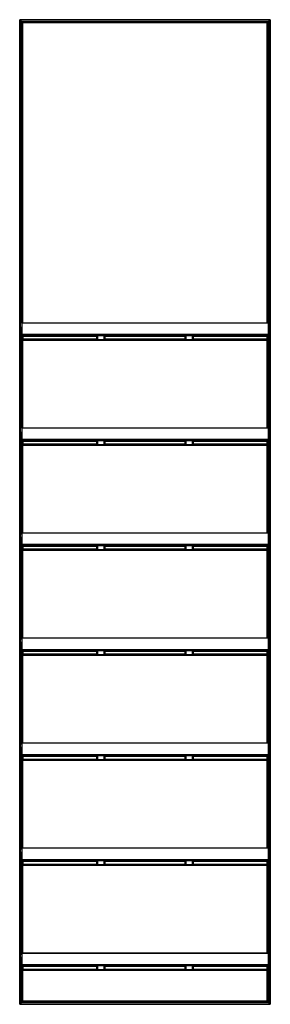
# Model space of a CAD drawing. Header units: millimetres. Extents: x -305 to 305, y -1200 to 1200.
import ezdxf

# ---------------------------------------------------------------- set-up
doc = ezdxf.new("R2010")
doc.units = ezdxf.units.MM

msp = doc.modelspace()

# ---------------------------------------------------------------- linework, layer by layer
at = {"color": 7, "linetype": 'Continuous', "lineweight": 25}
for p, q in [((304.9, 1200), (-304.9, 1200)), ((-297.4, 1192.5), (-304.9, 1200)), ((-304.9, -1200), (-304.9, 1200)), ((304.9, 1200), (304.9, -1200)), ((304.5, 1199.7), (-304.5, 1199.7)), ((-304.5, 1199.7), (-304.5, -1199.7)), ((303.7, 1198.8), (-303.7, 1198.8)), ((-303.7, -1198.8), (-303.7, 1198.8)), ((303.4, 1198.5), (-303.4, 1198.5)), ((-303.4, 1198.5), (-303.4, -1198.5)), ((299.6, 1194.8), (-299.6, 1194.8)), ((-299.6, 460.2), (-299.6, 1194.8)), ((299.3, 1194.4), (-299.3, 1194.4)), ((-299.3, 1194.4), (-299.3, 460.2)), ((298.5, 1193.6), (-298.5, 1193.6)), ((-298.5, 460.2), (-298.5, 1193.6)), ((298.1, 1193.2), (-298.1, 1193.2)), ((-298.1, 1193.2), (-298.1, 460.2)), ((297.4, 1192.5), (-297.4, 1192.5)), ((-297.4, 460.2), (-297.4, 1192.5)), ((297.4, 1192.5), (298.1, 1193.2)), ((297.4, 460.2), (297.4, 1192.5)), ((298.1, 460.2), (298.1, 1193.2)), ((299.3, 1194.4), (298.5, 1193.6)), ((298.5, 1193.6), (298.5, 460.2)), ((299.3, 460.2), (299.3, 1194.4)), ((299.6, 1194.8), (303.4, 1198.5)), ((299.6, 1194.8), (299.6, 460.2)), ((303.4, 1193.8), (299.6, 1193.8)), ((303.4, -1198.5), (303.4, 1198.5)), ((304.5, 1199.7), (303.7, 1198.8)), ((303.7, 1198.8), (303.7, -1198.8)), ((304.5, -1199.7), (304.5, 1199.7)), ((299.6, 1174.2), (303.4, 1174.2)), ((303.4, 1161.8), (299.6, 1161.8)), ((299.6, 1142.2), (303.4, 1142.2)), ((303.4, 1129.8), (299.6, 1129.8)), ((299.6, 1110.2), (303.4, 1110.2)), ((303.4, 1097.8), (299.6, 1097.8)), ((299.6, 1078.2), (303.4, 1078.2)), ((303.4, 1065.8), (299.6, 1065.8)), ((299.6, 1046.2), (303.4, 1046.2)), ((303.4, 1033.8), (299.6, 1033.8)), ((299.6, 1014.2), (303.4, 1014.2)), ((303.4, 1001.8), (299.6, 1001.8)), ((299.6, 982.2), (303.4, 982.2)), ((303.4, 969.8), (299.6, 969.8)), ((299.6, 950.2), (303.4, 950.2)), ((303.4, 937.8), (299.6, 937.8)), ((299.6, 918.2), (303.4, 918.2)), ((303.4, 905.8), (299.6, 905.8)), ((299.6, 886.2), (303.4, 886.2)), ((303.4, 873.8), (299.6, 873.8)), ((299.6, 854.2), (303.4, 854.2)), ((303.4, 841.8), (299.6, 841.8)), ((299.6, 822.2), (303.4, 822.2)), ((303.4, 809.8), (299.6, 809.8)), ((299.6, 790.2), (303.4, 790.2)), ((303.4, 777.8), (299.6, 777.8)), ((299.6, 758.2), (303.4, 758.2)), ((303.4, 745.8), (299.6, 745.8)), ((299.6, 726.2), (303.4, 726.2)), ((303.4, 713.8), (299.6, 713.8)), ((299.6, 694.2), (303.4, 694.2)), ((303.4, 681.8), (299.6, 681.8)), ((299.6, 662.2), (303.4, 662.2)), ((303.4, 649.8), (299.6, 649.8)), ((299.6, 630.2), (303.4, 630.2)), ((303.4, 617.8), (299.6, 617.8)), ((299.6, 598.2), (303.4, 598.2)), ((303.4, 585.8), (299.6, 585.8)), ((299.6, 566.2), (303.4, 566.2)), ((303.4, 553.8), (299.6, 553.8)), ((299.6, 534.2), (303.4, 534.2)), ((303.4, 521.8), (299.6, 521.8)), ((299.6, 502.2), (303.4, 502.2)), ((303.4, 489.8), (299.6, 489.8)), ((300, 460.3), (-300, 460.3)), ((300, 460.3), (-300, 460.3)), ((-300, 460.3), (-300, 366.8)), ((300, 460.2), (-300, 460.2)), ((300, 460.2), (-300, 460.2)), ((299.6, 470.2), (303.4, 470.2)), ((300, 460.3), (300, 366.8)), ((303.4, 457.8), (300, 457.8)), ((-300, 450), (-303, 450)), ((-303, 450), (-303, 366.8)), ((-300, 448.5), (-303, 448.5)), ((300, 432.4), (-300, 432.4)), ((300, 432.4), (-300, 432.4)), ((300, 432.3), (-300, 432.3)), ((300, 432.2), (-300, 432.2)), ((303, 450), (300, 450)), ((303, 448.5), (300, 448.5)), ((303, 450), (303, 366.8)), ((303, 438.2), (303.4, 438.2)), ((-300, 420.2), (-303, 420.2)), ((-300, 431.3), (300, 431.3)), ((-300, 430.8), (300, 430.8)), ((-300, 430.2), (300, 430.2)), ((-300, 430.2), (300, 430.2)), ((-297.5, 419.9), (-300, 419.9)), ((300, 419.8), (-300, 419.8)), ((-300, 419.2), (300, 419.2)), ((-300, 419.2), (300, 419.2)), ((300, 419.1), (-300, 419.1)), ((300, 419.1), (-300, 419.1)), ((-299.6, 204.2), (-299.6, 419.1)), ((-299.3, 419.1), (-299.3, 204.2)), ((-298.5, 419.9), (-298.5, 430.2)), ((-297.5, 430.2), (-298.5, 430.2)), ((-298.5, 419.2), (298.5, 419.2)), ((-298.5, 419.2), (-298.5, 419.1)), ((-298.5, 204.2), (-298.5, 419.1)), ((-298.1, 419.1), (-298.1, 204.2)), ((297.5, 430.2), (-297.5, 430.2)), ((-297.5, 430.2), (-297.5, 430.2)), ((-297.5, 430.2), (-297.5, 419.9)), ((-117.5, 427.9), (-297.5, 427.9)), ((-297.5, 421.9), (-117.5, 421.9)), ((-297.4, 204.2), (-297.4, 419.1)), ((-117.5, 429.8), (-296.9, 429.8)), ((-296.7, 429.8), (-296, 429.8)), ((-296.5, 429.9), (-296.5, 430.2)), ((-296, 429.9), (-296.5, 429.9)), ((-296, 429.8), (-296, 429.9)), ((-117.5, 421.9), (-117.5, 430.2)), ((-115.5, 430.2), (-115.5, 419.9)), ((-115.5, 419.9), (-99.5, 419.9)), ((-99.5, 419.9), (-99.5, 430.2)), ((-97.5, 430.2), (-97.5, 421.9)), ((97.5, 429.8), (-97.5, 429.8)), ((97.5, 427.9), (-97.5, 427.9)), ((-97.5, 421.9), (97.5, 421.9)), ((97.5, 421.9), (97.5, 430.2)), ((99.5, 430.2), (99.5, 419.9)), ((99.5, 419.9), (115.5, 419.9)), ((115.5, 419.9), (115.5, 430.2)), ((117.5, 430.2), (117.5, 421.9)), ((296.9, 429.8), (117.5, 429.8)), ((297.5, 427.9), (117.5, 427.9)), ((117.5, 421.9), (297.5, 421.9)), ((296.5, 429.9), (296, 429.9)), ((296, 429.9), (296, 429.8)), ((296, 429.8), (296.7, 429.8)), ((296.5, 430.2), (296.5, 429.9)), ((297.4, 204.2), (297.4, 419.1)), ((297.5, 430.2), (297.5, 430.2)), ((297.5, 430.2), (298.5, 430.2)), ((297.5, 419.9), (297.5, 430.2)), ((300, 419.9), (297.5, 419.9)), ((298.1, 204.2), (298.1, 419.1)), ((298.5, 419.9), (298.5, 430.2)), ((298.5, 419.1), (298.5, 419.2)), ((298.5, 419.1), (298.5, 204.2)), ((299.3, 204.2), (299.3, 419.1)), ((299.6, 419.1), (299.6, 204.2)), ((303, 420.2), (300, 420.2)), ((303.4, 425.8), (303, 425.8)), ((299.6, 406.2), (300, 406.2)), ((300, 393.8), (299.6, 393.8)), ((303, 406.2), (303.4, 406.2)), ((303.4, 393.8), (303, 393.8)), ((-303, 369.3), (-300, 369.3)), ((-300, 366.8), (-303, 366.8)), ((299.6, 374.2), (300, 374.2)), ((303.4, 361.8), (299.6, 361.8)), ((300, 369.3), (303, 369.3)), ((303, 366.8), (300, 366.8)), ((303, 374.2), (303.4, 374.2)), ((299.6, 342.2), (303.4, 342.2)), ((303.4, 329.8), (299.6, 329.8)), ((299.6, 310.2), (303.4, 310.2)), ((303.4, 297.8), (299.6, 297.8)), ((299.6, 278.2), (303.4, 278.2)), ((303.4, 265.8), (299.6, 265.8)), ((299.6, 246.2), (303.4, 246.2)), ((303.4, 233.8), (299.6, 233.8)), ((-300, 194), (-303, 194)), ((-303, 194), (-303, 110.8)), ((-300, 192.5), (-303, 192.5)), ((300, 204.3), (-300, 204.3)), ((300, 204.3), (-300, 204.3)), ((-300, 204.3), (-300, 110.8)), ((300, 204.2), (-300, 204.2)), ((300, 204.2), (-300, 204.2)), ((299.6, 214.2), (303.4, 214.2)), ((300, 204.3), (300, 110.8)), ((303.4, 201.8), (300, 201.8)), ((303, 194), (300, 194)), ((303, 192.5), (300, 192.5)), ((303, 194), (303, 110.8)), ((300, 176.4), (-300, 176.4)), ((300, 176.4), (-300, 176.4)), ((300, 176.3), (-300, 176.3)), ((300, 176.2), (-300, 176.2)), ((-300, 175.3), (300, 175.3)), ((-300, 174.8), (300, 174.8)), ((-300, 174.2), (300, 174.2)), ((-300, 174.2), (300, 174.2)), ((-298.5, 163.9), (-298.5, 174.2)), ((-297.5, 174.2), (-298.5, 174.2)), ((297.5, 174.2), (-297.5, 174.2)), ((-297.5, 174.2), (-297.5, 174.2)), ((-297.5, 174.2), (-297.5, 163.9)), ((-117.5, 171.9), (-297.5, 171.9)), ((-117.5, 173.8), (-296.9, 173.8)), ((-296.7, 173.8), (-296, 173.8)), ((-296.5, 173.9), (-296.5, 174.2)), ((-296, 173.9), (-296.5, 173.9)), ((-296, 173.8), (-296, 173.9)), ((-117.5, 165.9), (-117.5, 174.2)), ((-115.5, 174.2), (-115.5, 163.9)), ((-99.5, 163.9), (-99.5, 174.2)), ((-97.5, 174.2), (-97.5, 165.9)), ((97.5, 173.8), (-97.5, 173.8)), ((97.5, 171.9), (-97.5, 171.9)), ((97.5, 165.9), (97.5, 174.2)), ((99.5, 174.2), (99.5, 163.9)), ((115.5, 163.9), (115.5, 174.2)), ((117.5, 174.2), (117.5, 165.9)), ((296.9, 173.8), (117.5, 173.8)), ((297.5, 171.9), (117.5, 171.9)), ((296.5, 173.9), (296, 173.9)), ((296, 173.9), (296, 173.8)), ((296, 173.8), (296.7, 173.8)), ((296.5, 174.2), (296.5, 173.9)), ((297.5, 174.2), (297.5, 174.2)), ((297.5, 174.2), (298.5, 174.2)), ((297.5, 163.9), (297.5, 174.2)), ((298.5, 163.9), (298.5, 174.2)), ((303, 182.2), (303.4, 182.2)), ((303.4, 169.8), (303, 169.8)), ((-300, 164.2), (-303, 164.2)), ((-297.5, 163.9), (-300, 163.9)), ((300, 163.8), (-300, 163.8)), ((-300, 163.2), (300, 163.2)), ((-300, 163.2), (300, 163.2)), ((300, 163.1), (-300, 163.1)), ((300, 163.1), (-300, 163.1)), ((-299.6, -51.8), (-299.6, 163.1)), ((-299.3, 163.1), (-299.3, -51.8)), ((-298.5, 163.2), (298.5, 163.2)), ((-298.5, 163.2), (-298.5, 163.1)), ((-298.5, -51.8), (-298.5, 163.1)), ((-298.1, 163.1), (-298.1, -51.8)), ((-297.5, 165.9), (-117.5, 165.9)), ((-297.4, -51.8), (-297.4, 163.1)), ((-115.5, 163.9), (-99.5, 163.9)), ((-97.5, 165.9), (97.5, 165.9)), ((99.5, 163.9), (115.5, 163.9)), ((117.5, 165.9), (297.5, 165.9)), ((297.4, -51.8), (297.4, 163.1)), ((300, 163.9), (297.5, 163.9)), ((298.1, -51.8), (298.1, 163.1)), ((298.5, 163.1), (298.5, 163.2)), ((298.5, 163.1), (298.5, -51.8)), ((299.3, -51.8), (299.3, 163.1)), ((299.6, 163.1), (299.6, -51.8)), ((299.6, 150.2), (300, 150.2)), ((303, 164.2), (300, 164.2)), ((303, 150.2), (303.4, 150.2)), ((300, 137.8), (299.6, 137.8)), ((303.4, 137.8), (303, 137.8)), ((-303, 113.3), (-300, 113.3)), ((-300, 110.8), (-303, 110.8)), ((299.6, 118.2), (300, 118.2)), ((303.4, 105.8), (299.6, 105.8)), ((300, 113.3), (303, 113.3)), ((303, 110.8), (300, 110.8)), ((303, 118.2), (303.4, 118.2)), ((299.6, 86.2), (303.4, 86.2)), ((303.4, 73.8), (299.6, 73.8)), ((299.6, 54.2), (303.4, 54.2)), ((303.4, 41.8), (299.6, 41.8)), ((299.6, 22.2), (303.4, 22.2)), ((303.4, 9.8), (299.6, 9.8)), ((-303.4, -9.8), (-299.6, -9.8)), ((-299.6, -22.2), (-303.4, -22.2)), ((-303.4, -41.8), (-299.6, -41.8)), ((-300, -54.2), (-303.4, -54.2)), ((-300, -62), (-303, -62)), ((-303, -62), (-303, -145.2)), ((-300, -63.5), (-303, -63.5)), ((300, -51.7), (-300, -51.7)), ((300, -51.7), (-300, -51.7)), ((-300, -51.7), (-300, -145.2)), ((300, -51.8), (-300, -51.8)), ((300, -51.8), (-300, -51.8)), ((300, -51.7), (300, -145.2)), ((303, -62), (300, -62)), ((303, -63.5), (300, -63.5)), ((303, -62), (303, -145.2)), ((-303.4, -73.8), (-303, -73.8)), ((-303, -86.2), (-303.4, -86.2)), ((-300, -91.8), (-303, -91.8)), ((300, -79.6), (-300, -79.6)), ((300, -79.6), (-300, -79.6)), ((300, -79.7), (-300, -79.7)), ((300, -79.8), (-300, -79.8)), ((-300, -80.7), (300, -80.7)), ((-300, -81.2), (300, -81.2)), ((-300, -81.8), (300, -81.8)), ((-300, -81.8), (300, -81.8)), ((-297.5, -92.1), (-300, -92.1)), ((300, -92.2), (-300, -92.2)), ((-300, -92.8), (300, -92.8)), ((-300, -92.8), (300, -92.8)), ((300, -92.9), (-300, -92.9)), ((300, -92.9), (-300, -92.9)), ((-299.6, -307.8), (-299.6, -92.9)), ((-299.3, -92.9), (-299.3, -307.8)), ((-298.5, -92.1), (-298.5, -81.8)), ((-297.5, -81.8), (-298.5, -81.8)), ((-298.5, -92.8), (298.5, -92.8)), ((-298.5, -92.8), (-298.5, -92.9)), ((-298.5, -307.8), (-298.5, -92.9)), ((-298.1, -92.9), (-298.1, -307.8)), ((297.5, -81.8), (-297.5, -81.8)), ((-297.5, -81.8), (-297.5, -81.8)), ((-297.5, -81.8), (-297.5, -92.1)), ((-117.5, -84.1), (-297.5, -84.1)), ((-297.5, -90.1), (-117.5, -90.1)), ((-297.4, -307.8), (-297.4, -92.9)), ((-117.5, -82.2), (-296.9, -82.2)), ((-296.7, -82.2), (-296, -82.2)), ((-296.5, -82.1), (-296.5, -81.8)), ((-296, -82.1), (-296.5, -82.1)), ((-296, -82.2), (-296, -82.1)), ((-117.5, -90.1), (-117.5, -81.8)), ((-115.5, -81.8), (-115.5, -92.1)), ((-115.5, -92.1), (-99.5, -92.1)), ((-99.5, -92.1), (-99.5, -81.8)), ((-97.5, -81.8), (-97.5, -90.1)), ((97.5, -82.2), (-97.5, -82.2)), ((97.5, -84.1), (-97.5, -84.1)), ((-97.5, -90.1), (97.5, -90.1)), ((97.5, -90.1), (97.5, -81.8)), ((99.5, -81.8), (99.5, -92.1)), ((99.5, -92.1), (115.5, -92.1)), ((115.5, -92.1), (115.5, -81.8)), ((117.5, -81.8), (117.5, -90.1)), ((296.9, -82.2), (117.5, -82.2)), ((297.5, -84.1), (117.5, -84.1)), ((117.5, -90.1), (297.5, -90.1)), ((296.5, -82.1), (296, -82.1)), ((296, -82.1), (296, -82.2)), ((296, -82.2), (296.7, -82.2)), ((296.5, -81.8), (296.5, -82.1)), ((297.4, -307.8), (297.4, -92.9)), ((297.5, -81.8), (297.5, -81.8)), ((297.5, -81.8), (298.5, -81.8)), ((297.5, -92.1), (297.5, -81.8)), ((300, -92.1), (297.5, -92.1)), ((298.1, -307.8), (298.1, -92.9)), ((298.5, -92.1), (298.5, -81.8)), ((298.5, -92.9), (298.5, -92.8)), ((298.5, -92.9), (298.5, -307.8)), ((299.3, -307.8), (299.3, -92.9)), ((299.6, -92.9), (299.6, -307.8)), ((303, -91.8), (300, -91.8)), ((-303.4, -105.8), (-303, -105.8)), ((-303, -118.2), (-303.4, -118.2)), ((-300, -105.8), (-299.6, -105.8)), ((-299.6, -118.2), (-300, -118.2)), ((-303.4, -137.8), (-303, -137.8)), ((-303, -142.7), (-300, -142.7)), ((-300, -137.8), (-299.6, -137.8)), ((300, -142.7), (303, -142.7)), ((-299.6, -150.2), (-303.4, -150.2)), ((-300, -145.2), (-303, -145.2)), ((303, -145.2), (300, -145.2)), ((-303.4, -169.8), (-299.6, -169.8)), ((-299.6, -182.2), (-303.4, -182.2)), ((-303.4, -201.8), (-299.6, -201.8)), ((-299.6, -214.2), (-303.4, -214.2)), ((-303.4, -233.8), (-299.6, -233.8)), ((-299.6, -246.2), (-303.4, -246.2)), ((-303.4, -265.8), (-299.6, -265.8)), ((-299.6, -278.2), (-303.4, -278.2)), ((-303.4, -297.8), (-299.6, -297.8)), ((-300, -310.2), (-303.4, -310.2)), ((300, -307.7), (-300, -307.7)), ((300, -307.7), (-300, -307.7)), ((-300, -307.7), (-300, -401.2)), ((300, -307.8), (-300, -307.8)), ((300, -307.8), (-300, -307.8)), ((300, -307.7), (300, -401.2)), ((-303.4, -329.8), (-303, -329.8)), ((-300, -318), (-303, -318)), ((-303, -318), (-303, -401.2)), ((-300, -319.5), (-303, -319.5)), ((300, -335.6), (-300, -335.6)), ((300, -335.6), (-300, -335.6)), ((300, -335.7), (-300, -335.7)), ((300, -335.8), (-300, -335.8)), ((303, -318), (300, -318)), ((303, -319.5), (300, -319.5)), ((303, -318), (303, -401.2)), ((-303, -342.2), (-303.4, -342.2)), ((-300, -347.8), (-303, -347.8)), ((-300, -336.7), (300, -336.7)), ((-300, -337.2), (300, -337.2)), ((-300, -337.8), (300, -337.8)), ((-300, -337.8), (300, -337.8)), ((-297.5, -348.1), (-300, -348.1)), ((300, -348.2), (-300, -348.2)), ((-300, -348.8), (300, -348.8)), ((-300, -348.8), (300, -348.8)), ((300, -348.9), (-300, -348.9)), ((300, -348.9), (-300, -348.9)), ((-299.6, -563.8), (-299.6, -348.9)), ((-299.3, -348.9), (-299.3, -563.8)), ((-298.5, -348.1), (-298.5, -337.8)), ((-297.5, -337.8), (-298.5, -337.8)), ((-298.5, -348.8), (298.5, -348.8)), ((-298.5, -348.8), (-298.5, -348.9)), ((-298.5, -563.8), (-298.5, -348.9)), ((-298.1, -348.9), (-298.1, -563.8)), ((297.5, -337.8), (-297.5, -337.8)), ((-297.5, -337.8), (-297.5, -337.8)), ((-297.5, -337.8), (-297.5, -348.1)), ((-117.5, -340.1), (-297.5, -340.1)), ((-297.5, -346.1), (-117.5, -346.1)), ((-297.4, -563.8), (-297.4, -348.9)), ((-117.5, -338.2), (-296.9, -338.2)), ((-296.7, -338.2), (-296, -338.2)), ((-296.5, -338.1), (-296.5, -337.8)), ((-296, -338.1), (-296.5, -338.1)), ((-296, -338.2), (-296, -338.1)), ((-117.5, -346.1), (-117.5, -337.8)), ((-115.5, -337.8), (-115.5, -348.1)), ((-115.5, -348.1), (-99.5, -348.1)), ((-99.5, -348.1), (-99.5, -337.8)), ((-97.5, -337.8), (-97.5, -346.1)), ((97.5, -338.2), (-97.5, -338.2)), ((97.5, -340.1), (-97.5, -340.1)), ((-97.5, -346.1), (97.5, -346.1)), ((97.5, -346.1), (97.5, -337.8)), ((99.5, -337.8), (99.5, -348.1)), ((99.5, -348.1), (115.5, -348.1)), ((115.5, -348.1), (115.5, -337.8)), ((117.5, -337.8), (117.5, -346.1)), ((296.9, -338.2), (117.5, -338.2)), ((297.5, -340.1), (117.5, -340.1)), ((117.5, -346.1), (297.5, -346.1)), ((296.5, -338.1), (296, -338.1)), ((296, -338.1), (296, -338.2)), ((296, -338.2), (296.7, -338.2)), ((296.5, -337.8), (296.5, -338.1)), ((297.4, -563.8), (297.4, -348.9)), ((297.5, -337.8), (297.5, -337.8)), ((297.5, -337.8), (298.5, -337.8)), ((297.5, -348.1), (297.5, -337.8)), ((300, -348.1), (297.5, -348.1)), ((298.1, -563.8), (298.1, -348.9)), ((298.5, -348.1), (298.5, -337.8)), ((298.5, -348.9), (298.5, -348.8)), ((298.5, -348.9), (298.5, -563.8)), ((299.3, -563.8), (299.3, -348.9)), ((299.6, -348.9), (299.6, -563.8)), ((303, -347.8), (300, -347.8)), ((-303.4, -361.8), (-303, -361.8)), ((-303, -374.2), (-303.4, -374.2)), ((-300, -361.8), (-299.6, -361.8)), ((-299.6, -374.2), (-300, -374.2)), ((-303.4, -393.8), (-303, -393.8)), ((-299.6, -406.2), (-303.4, -406.2)), ((-303, -398.7), (-300, -398.7)), ((-300, -401.2), (-303, -401.2)), ((-300, -393.8), (-299.6, -393.8)), ((300, -398.7), (303, -398.7)), ((303, -401.2), (300, -401.2)), ((-303.4, -425.8), (-299.6, -425.8)), ((-299.6, -438.2), (-303.4, -438.2)), ((-303.4, -457.8), (-299.6, -457.8)), ((-299.6, -470.2), (-303.4, -470.2)), ((-303.4, -489.8), (-299.6, -489.8)), ((-299.6, -502.2), (-303.4, -502.2)), ((-303.4, -521.8), (-299.6, -521.8)), ((-299.6, -534.2), (-303.4, -534.2)), ((-303.4, -553.8), (-299.6, -553.8)), ((-300, -566.2), (-303.4, -566.2)), ((-300, -574), (-303, -574)), ((-303, -574), (-303, -657.2)), ((-300, -575.5), (-303, -575.5)), ((300, -563.7), (-300, -563.7)), ((300, -563.7), (-300, -563.7)), ((-300, -563.7), (-300, -657.2)), ((300, -563.8), (-300, -563.8)), ((300, -563.8), (-300, -563.8)), ((300, -563.7), (300, -657.2)), ((303, -574), (300, -574)), ((303, -575.5), (300, -575.5)), ((303, -574), (303, -657.2)), ((-303.4, -585.8), (-303, -585.8)), ((-303, -598.2), (-303.4, -598.2)), ((300, -591.6), (-300, -591.6)), ((300, -591.6), (-300, -591.6)), ((300, -591.7), (-300, -591.7)), ((300, -591.8), (-300, -591.8)), ((-300, -592.7), (300, -592.7)), ((-300, -593.2), (300, -593.2)), ((-300, -593.8), (300, -593.8)), ((-300, -593.8), (300, -593.8)), ((-298.5, -604.1), (-298.5, -593.8)), ((-297.5, -593.8), (-298.5, -593.8)), ((297.5, -593.8), (-297.5, -593.8)), ((-297.5, -593.8), (-297.5, -593.8)), ((-297.5, -593.8), (-297.5, -604.1)), ((-117.5, -596.1), (-297.5, -596.1)), ((-117.5, -594.2), (-296.9, -594.2)), ((-296.7, -594.2), (-296, -594.2)), ((-296.5, -594.1), (-296.5, -593.8)), ((-296, -594.1), (-296.5, -594.1)), ((-296, -594.2), (-296, -594.1)), ((-117.5, -602.1), (-117.5, -593.8)), ((-115.5, -593.8), (-115.5, -604.1)), ((-99.5, -604.1), (-99.5, -593.8)), ((-97.5, -593.8), (-97.5, -602.1)), ((97.5, -594.2), (-97.5, -594.2)), ((97.5, -596.1), (-97.5, -596.1)), ((97.5, -602.1), (97.5, -593.8)), ((99.5, -593.8), (99.5, -604.1)), ((115.5, -604.1), (115.5, -593.8)), ((117.5, -593.8), (117.5, -602.1)), ((296.9, -594.2), (117.5, -594.2)), ((297.5, -596.1), (117.5, -596.1)), ((296.5, -594.1), (296, -594.1)), ((296, -594.1), (296, -594.2)), ((296, -594.2), (296.7, -594.2)), ((296.5, -593.8), (296.5, -594.1)), ((297.5, -593.8), (297.5, -593.8)), ((297.5, -593.8), (298.5, -593.8)), ((297.5, -604.1), (297.5, -593.8)), ((298.5, -604.1), (298.5, -593.8)), ((-303.4, -617.8), (-303, -617.8)), ((-300, -603.8), (-303, -603.8)), ((-297.5, -604.1), (-300, -604.1)), ((300, -604.2), (-300, -604.2)), ((-300, -604.8), (300, -604.8)), ((-300, -604.8), (300, -604.8)), ((300, -604.9), (-300, -604.9)), ((300, -604.9), (-300, -604.9)), ((-300, -617.8), (-299.6, -617.8)), ((-299.6, -819.8), (-299.6, -604.9)), ((-299.3, -604.9), (-299.3, -819.8)), ((-298.5, -604.8), (298.5, -604.8)), ((-298.5, -604.8), (-298.5, -604.9)), ((-298.5, -819.8), (-298.5, -604.9)), ((-298.1, -604.9), (-298.1, -819.8)), ((-297.5, -602.1), (-117.5, -602.1)), ((-297.4, -819.8), (-297.4, -604.9)), ((-115.5, -604.1), (-99.5, -604.1)), ((-97.5, -602.1), (97.5, -602.1)), ((99.5, -604.1), (115.5, -604.1)), ((117.5, -602.1), (297.5, -602.1)), ((297.4, -819.8), (297.4, -604.9)), ((300, -604.1), (297.5, -604.1)), ((298.1, -819.8), (298.1, -604.9)), ((298.5, -604.9), (298.5, -604.8)), ((298.5, -604.9), (298.5, -819.8)), ((299.3, -819.8), (299.3, -604.9)), ((299.6, -604.9), (299.6, -819.8)), ((303, -603.8), (300, -603.8)), ((-303, -630.2), (-303.4, -630.2)), ((-299.6, -630.2), (-300, -630.2)), ((-303.4, -649.8), (-303, -649.8)), ((-299.6, -662.2), (-303.4, -662.2)), ((-303, -654.7), (-300, -654.7)), ((-300, -657.2), (-303, -657.2)), ((-300, -649.8), (-299.6, -649.8)), ((300, -654.7), (303, -654.7)), ((303, -657.2), (300, -657.2)), ((-303.4, -681.8), (-299.6, -681.8)), ((-299.6, -694.2), (-303.4, -694.2)), ((-303.4, -713.8), (-299.6, -713.8)), ((-299.6, -726.2), (-303.4, -726.2)), ((-303.4, -745.8), (-299.6, -745.8)), ((-299.6, -758.2), (-303.4, -758.2)), ((-303.4, -777.8), (-299.6, -777.8)), ((-299.6, -790.2), (-303.4, -790.2)), ((-303.4, -809.8), (-299.6, -809.8)), ((-300, -822.2), (-303.4, -822.2)), ((-300, -830), (-303, -830)), ((-303, -830), (-303, -913.2)), ((-300, -831.5), (-303, -831.5)), ((300, -819.7), (-300, -819.7)), ((300, -819.7), (-300, -819.7)), ((-300, -819.7), (-300, -913.2)), ((300, -819.8), (-300, -819.8)), ((300, -819.8), (-300, -819.8)), ((300, -819.7), (300, -913.2)), ((303, -830), (300, -830)), ((303, -831.5), (300, -831.5)), ((303, -830), (303, -913.2)), ((-303.4, -841.8), (-303, -841.8)), ((-303, -854.2), (-303.4, -854.2)), ((-300, -859.8), (-303, -859.8)), ((300, -847.6), (-300, -847.6)), ((300, -847.6), (-300, -847.6)), ((300, -847.7), (-300, -847.7)), ((300, -847.8), (-300, -847.8)), ((-300, -848.7), (300, -848.7)), ((-300, -849.2), (300, -849.2)), ((-300, -849.8), (300, -849.8)), ((-300, -849.8), (300, -849.8)), ((-297.5, -860.1), (-300, -860.1)), ((300, -860.2), (-300, -860.2)), ((-300, -860.8), (300, -860.8)), ((-300, -860.8), (300, -860.8)), ((300, -860.9), (-300, -860.9)), ((300, -860.9), (-300, -860.9)), ((-299.6, -1075.8), (-299.6, -860.9)), ((-299.3, -860.9), (-299.3, -1075.8)), ((-298.5, -860.1), (-298.5, -849.8)), ((-297.5, -849.8), (-298.5, -849.8)), ((-298.5, -860.8), (298.5, -860.8)), ((-298.5, -860.8), (-298.5, -860.9)), ((-298.5, -1075.8), (-298.5, -860.9)), ((-298.1, -860.9), (-298.1, -1075.8)), ((297.5, -849.8), (-297.5, -849.8)), ((-297.5, -849.8), (-297.5, -849.8)), ((-297.5, -849.8), (-297.5, -860.1)), ((-117.5, -852.1), (-297.5, -852.1)), ((-297.5, -858.1), (-117.5, -858.1)), ((-297.4, -1075.8), (-297.4, -860.9)), ((-117.5, -850.2), (-296.9, -850.2)), ((-296.7, -850.2), (-296, -850.2)), ((-296.5, -850.1), (-296.5, -849.8)), ((-296, -850.1), (-296.5, -850.1)), ((-296, -850.2), (-296, -850.1)), ((-117.5, -858.1), (-117.5, -849.8)), ((-115.5, -849.8), (-115.5, -860.1)), ((-115.5, -860.1), (-99.5, -860.1)), ((-99.5, -860.1), (-99.5, -849.8)), ((-97.5, -849.8), (-97.5, -858.1)), ((97.5, -850.2), (-97.5, -850.2)), ((97.5, -852.1), (-97.5, -852.1)), ((-97.5, -858.1), (97.5, -858.1)), ((97.5, -858.1), (97.5, -849.8)), ((99.5, -849.8), (99.5, -860.1)), ((99.5, -860.1), (115.5, -860.1)), ((115.5, -860.1), (115.5, -849.8)), ((117.5, -849.8), (117.5, -858.1)), ((296.9, -850.2), (117.5, -850.2)), ((297.5, -852.1), (117.5, -852.1)), ((117.5, -858.1), (297.5, -858.1)), ((296.5, -850.1), (296, -850.1)), ((296, -850.1), (296, -850.2)), ((296, -850.2), (296.7, -850.2)), ((296.5, -849.8), (296.5, -850.1)), ((297.4, -1075.8), (297.4, -860.9)), ((297.5, -849.8), (297.5, -849.8)), ((297.5, -849.8), (298.5, -849.8)), ((297.5, -860.1), (297.5, -849.8)), ((300, -860.1), (297.5, -860.1)), ((298.1, -1075.8), (298.1, -860.9)), ((298.5, -860.1), (298.5, -849.8)), ((298.5, -860.9), (298.5, -860.8)), ((298.5, -860.9), (298.5, -1075.8)), ((299.3, -1075.8), (299.3, -860.9)), ((299.6, -860.9), (299.6, -1075.8)), ((303, -859.8), (300, -859.8)), ((-303.4, -873.8), (-303, -873.8)), ((-303, -886.2), (-303.4, -886.2)), ((-300, -873.8), (-299.6, -873.8)), ((-299.6, -886.2), (-300, -886.2)), ((-303.4, -905.8), (-303, -905.8)), ((-303, -910.7), (-300, -910.7)), ((-300, -905.8), (-299.6, -905.8)), ((300, -910.7), (303, -910.7)), ((-299.6, -918.2), (-303.4, -918.2)), ((-300, -913.2), (-303, -913.2)), ((303, -913.2), (300, -913.2)), ((-303.4, -937.8), (-299.6, -937.8)), ((-299.6, -950.2), (-303.4, -950.2)), ((-303.4, -969.8), (-299.6, -969.8)), ((-299.6, -982.2), (-303.4, -982.2)), ((-303.4, -1001.8), (-299.6, -1001.8)), ((-299.6, -1014.2), (-303.4, -1014.2)), ((-303.4, -1033.8), (-299.6, -1033.8)), ((-299.6, -1046.2), (-303.4, -1046.2)), ((-303.4, -1065.8), (-299.6, -1065.8)), ((-300, -1078.2), (-303.4, -1078.2)), ((300, -1075.7), (-300, -1075.7)), ((300, -1075.7), (-300, -1075.7)), ((-300, -1075.7), (-300, -1169.2)), ((300, -1075.8), (-300, -1075.8)), ((300, -1075.8), (-300, -1075.8)), ((300, -1075.7), (300, -1169.2)), ((-303.4, -1097.8), (-303, -1097.8)), ((-300, -1086), (-303, -1086)), ((-303, -1086), (-303, -1169.2)), ((-300, -1087.5), (-303, -1087.5)), ((300, -1103.6), (-300, -1103.6)), ((300, -1103.6), (-300, -1103.6)), ((300, -1103.7), (-300, -1103.7)), ((300, -1103.8), (-300, -1103.8)), ((303, -1086), (300, -1086)), ((303, -1087.5), (300, -1087.5)), ((303, -1086), (303, -1169.2)), ((-303, -1110.2), (-303.4, -1110.2)), ((-300, -1115.8), (-303, -1115.8)), ((-300, -1104.7), (300, -1104.7)), ((-300, -1105.2), (300, -1105.2)), ((-300, -1105.8), (300, -1105.8)), ((-300, -1105.8), (300, -1105.8)), ((-297.5, -1116.1), (-300, -1116.1)), ((300, -1116.2), (-300, -1116.2)), ((-300, -1116.8), (300, -1116.8)), ((-300, -1116.8), (300, -1116.8)), ((300, -1116.9), (-300, -1116.9)), ((300, -1116.9), (-300, -1116.9)), ((-299.6, -1194.8), (-299.6, -1116.9)), ((-299.3, -1116.9), (-299.3, -1194.4)), ((-298.5, -1116.1), (-298.5, -1105.8)), ((-297.5, -1105.8), (-298.5, -1105.8)), ((-298.5, -1116.8), (298.5, -1116.8)), ((-298.5, -1116.8), (-298.5, -1116.9)), ((-298.5, -1193.6), (-298.5, -1116.9)), ((-298.1, -1116.9), (-298.1, -1193.2)), ((297.5, -1105.8), (-297.5, -1105.8)), ((-297.5, -1105.8), (-297.5, -1105.8)), ((-297.5, -1105.8), (-297.5, -1116.1)), ((-117.5, -1108.1), (-297.5, -1108.1)), ((-297.5, -1114.1), (-117.5, -1114.1)), ((-297.4, -1192.5), (-297.4, -1116.9)), ((-117.5, -1106.2), (-296.9, -1106.2)), ((-296.7, -1106.2), (-296, -1106.2)), ((-296.5, -1106.1), (-296.5, -1105.8)), ((-296, -1106.1), (-296.5, -1106.1)), ((-296, -1106.2), (-296, -1106.1)), ((-117.5, -1114.1), (-117.5, -1105.8)), ((-115.5, -1105.8), (-115.5, -1116.1)), ((-115.5, -1116.1), (-99.5, -1116.1)), ((-99.5, -1116.1), (-99.5, -1105.8)), ((-97.5, -1105.8), (-97.5, -1114.1)), ((97.5, -1106.2), (-97.5, -1106.2)), ((97.5, -1108.1), (-97.5, -1108.1)), ((-97.5, -1114.1), (97.5, -1114.1)), ((97.5, -1114.1), (97.5, -1105.8)), ((99.5, -1105.8), (99.5, -1116.1)), ((99.5, -1116.1), (115.5, -1116.1)), ((115.5, -1116.1), (115.5, -1105.8)), ((117.5, -1105.8), (117.5, -1114.1)), ((296.9, -1106.2), (117.5, -1106.2)), ((297.5, -1108.1), (117.5, -1108.1)), ((117.5, -1114.1), (297.5, -1114.1)), ((296.5, -1106.1), (296, -1106.1)), ((296, -1106.1), (296, -1106.2)), ((296, -1106.2), (296.7, -1106.2)), ((296.5, -1105.8), (296.5, -1106.1)), ((297.4, -1192.5), (297.4, -1116.9)), ((297.5, -1105.8), (297.5, -1105.8)), ((297.5, -1105.8), (298.5, -1105.8)), ((297.5, -1116.1), (297.5, -1105.8)), ((300, -1116.1), (297.5, -1116.1)), ((298.1, -1193.2), (298.1, -1116.9)), ((298.5, -1116.1), (298.5, -1105.8)), ((298.5, -1116.9), (298.5, -1116.8)), ((298.5, -1116.9), (298.5, -1193.6)), ((299.3, -1194.4), (299.3, -1116.9)), ((299.6, -1116.9), (299.6, -1194.8)), ((303, -1115.8), (300, -1115.8)), ((-303.4, -1129.8), (-303, -1129.8)), ((-303, -1142.2), (-303.4, -1142.2)), ((-300, -1129.8), (-299.6, -1129.8)), ((-299.6, -1142.2), (-300, -1142.2)), ((-303.4, -1161.8), (-303, -1161.8)), ((-299.6, -1174.2), (-303.4, -1174.2)), ((-303, -1166.7), (-300, -1166.7)), ((-300, -1169.2), (-303, -1169.2)), ((-300, -1161.8), (-299.6, -1161.8)), ((300, -1166.7), (303, -1166.7)), ((303, -1169.2), (300, -1169.2)), ((-304.9, -1200), (304.9, -1200)), ((-304.5, -1199.7), (-303.7, -1198.8)), ((-304.5, -1199.7), (304.5, -1199.7)), ((-303.7, -1198.8), (303.7, -1198.8)), ((-303.4, -1193.8), (-299.6, -1193.8)), ((-299.6, -1194.8), (-303.4, -1198.5)), ((-303.4, -1198.5), (303.4, -1198.5)), ((-299.6, -1194.8), (299.6, -1194.8)), ((-299.3, -1194.4), (-298.5, -1193.6)), ((-299.3, -1194.4), (299.3, -1194.4)), ((-298.5, -1193.6), (298.5, -1193.6)), ((-297.4, -1192.5), (-298.1, -1193.2)), ((-298.1, -1193.2), (298.1, -1193.2)), ((297.4, -1192.5), (-297.4, -1192.5)), ((297.4, -1192.5), (304.9, -1200))]:
    msp.add_line(p, q, dxfattribs=at)
for centre, radius, start, end in [((-296.5, 428.9), 1, 89.9825, 179.9825), ((-115.5, 421.9), 2, 180.0175, 270.0175), ((-99.5, 421.9), 2, 269.9825, 359.9825), ((99.5, 421.9), 2, 180.0175, 270.0175), ((115.5, 421.9), 2, 269.9825, 359.9825), ((296.5, 428.9), 1, 0.0175, 90.0175), ((-296.5, 172.9), 1, 89.9825, 179.9825), ((296.5, 172.9), 1, 0.0175, 90.0175), ((-115.5, 165.9), 2, 180.0175, 270.0175), ((-99.5, 165.9), 2, 269.9825, 359.9825), ((99.5, 165.9), 2, 180.0175, 270.0175), ((115.5, 165.9), 2, 269.9825, 359.9825), ((-296.5, -83.1), 1, 89.9825, 179.9825), ((-115.5, -90.1), 2, 180.0175, 270.0175), ((-99.5, -90.1), 2, 269.9825, 359.9825), ((99.5, -90.1), 2, 180.0175, 270.0175), ((115.5, -90.1), 2, 269.9825, 359.9825), ((296.5, -83.1), 1, 0.0175, 90.0175), ((-296.5, -339.1), 1, 89.9825, 179.9825), ((-115.5, -346.1), 2, 180.0175, 270.0175), ((-99.5, -346.1), 2, 269.9825, 359.9825), ((99.5, -346.1), 2, 180.0175, 270.0175), ((115.5, -346.1), 2, 269.9825, 359.9825), ((296.5, -339.1), 1, 0.0175, 90.0175), ((-296.5, -595.1), 1, 89.9825, 179.9825), ((296.5, -595.1), 1, 0.0175, 90.0175), ((-115.5, -602.1), 2, 180.0175, 270.0175), ((-99.5, -602.1), 2, 269.9825, 359.9825), ((99.5, -602.1), 2, 180.0175, 270.0175), ((115.5, -602.1), 2, 269.9825, 359.9825), ((-296.5, -851.1), 1, 89.9825, 179.9825), ((-115.5, -858.1), 2, 180.0175, 270.0175), ((-99.5, -858.1), 2, 269.9825, 359.9825), ((99.5, -858.1), 2, 180.0175, 270.0175), ((115.5, -858.1), 2, 269.9825, 359.9825), ((296.5, -851.1), 1, 0.0175, 90.0175), ((-296.5, -1107.1), 1, 89.9825, 179.9825), ((-115.5, -1114.1), 2, 180.0175, 270.0175), ((-99.5, -1114.1), 2, 269.9825, 359.9825), ((99.5, -1114.1), 2, 180.0175, 270.0175), ((115.5, -1114.1), 2, 269.9825, 359.9825), ((296.5, -1107.1), 1, 0.0175, 90.0175)]:
    msp.add_arc(centre, radius, start, end, dxfattribs=at)
for points in [[(-304.5, 1199.7), (-304.6, 1199.7), (-304.6, 1199.7), (-304.7, 1199.8), (-304.7, 1199.9), (-304.8, 1199.9), (-304.8, 1200), (-304.9, 1200), (-304.9, 1200), (-304.9, 1200)], [(304.5, 1199.7), (304.6, 1199.7), (304.6, 1199.7), (304.7, 1199.8), (304.7, 1199.9), (304.8, 1199.9), (304.8, 1200), (304.9, 1200), (304.9, 1200), (304.9, 1200)], [(304.5, 1199.7), (304.6, 1199.7), (304.6, 1199.7), (304.7, 1199.8), (304.7, 1199.9), (304.8, 1199.9), (304.8, 1200), (304.9, 1200), (304.9, 1200), (304.9, 1200)], [(-303.4, 1198.5), (-303.4, 1198.5), (-303.4, 1198.5), (-303.4, 1198.5), (-303.4, 1198.6), (-303.5, 1198.6), (-303.6, 1198.7), (-303.6, 1198.8), (-303.7, 1198.8), (-303.7, 1198.8)], [(-299.3, 1194.4), (-299.3, 1194.4), (-299.4, 1194.5), (-299.4, 1194.6), (-299.5, 1194.6), (-299.6, 1194.7), (-299.6, 1194.7), (-299.6, 1194.7), (-299.6, 1194.8), (-299.6, 1194.8)], [(-298.1, 1193.2), (-298.1, 1193.2), (-298.1, 1193.3), (-298.2, 1193.3), (-298.2, 1193.3), (-298.3, 1193.4), (-298.3, 1193.4), (-298.4, 1193.5), (-298.4, 1193.6), (-298.5, 1193.6)], [(298.1, 1193.2), (298.1, 1193.2), (298.1, 1193.3), (298.2, 1193.3), (298.2, 1193.3), (298.3, 1193.4), (298.3, 1193.4), (298.4, 1193.5), (298.4, 1193.6), (298.5, 1193.6)], [(298.1, 1193.2), (298.1, 1193.2), (298.1, 1193.3), (298.2, 1193.3), (298.2, 1193.3), (298.3, 1193.4), (298.3, 1193.4), (298.4, 1193.5), (298.4, 1193.6), (298.5, 1193.6)], [(299.3, 1194.4), (299.3, 1194.4), (299.4, 1194.5), (299.4, 1194.6), (299.5, 1194.6), (299.6, 1194.7), (299.6, 1194.7), (299.6, 1194.7), (299.6, 1194.8), (299.6, 1194.8)], [(299.3, 1194.4), (299.3, 1194.4), (299.4, 1194.5), (299.4, 1194.6), (299.5, 1194.6), (299.6, 1194.7), (299.6, 1194.7), (299.6, 1194.7), (299.6, 1194.8), (299.6, 1194.8)], [(303.4, 1198.5), (303.4, 1198.5), (303.4, 1198.5), (303.4, 1198.5), (303.4, 1198.6), (303.5, 1198.6), (303.6, 1198.7), (303.6, 1198.8), (303.7, 1198.8), (303.7, 1198.8)], [(303.4, 1198.5), (303.4, 1198.5), (303.4, 1198.5), (303.4, 1198.5), (303.4, 1198.6), (303.5, 1198.6), (303.6, 1198.7), (303.6, 1198.8), (303.7, 1198.8), (303.7, 1198.8)], [(-304.5, -1199.7), (-304.6, -1199.7), (-304.6, -1199.7), (-304.7, -1199.8), (-304.7, -1199.9), (-304.8, -1199.9), (-304.8, -1200), (-304.9, -1200), (-304.9, -1200), (-304.9, -1200)], [(-304.5, -1199.7), (-304.6, -1199.7), (-304.6, -1199.7), (-304.7, -1199.8), (-304.7, -1199.9), (-304.8, -1199.9), (-304.8, -1200), (-304.9, -1200), (-304.9, -1200), (-304.9, -1200)], [(-303.4, -1198.5), (-303.4, -1198.5), (-303.4, -1198.5), (-303.4, -1198.5), (-303.4, -1198.6), (-303.5, -1198.6), (-303.6, -1198.7), (-303.6, -1198.8), (-303.7, -1198.8), (-303.7, -1198.8)], [(-303.4, -1198.5), (-303.4, -1198.5), (-303.4, -1198.5), (-303.4, -1198.5), (-303.4, -1198.6), (-303.5, -1198.6), (-303.6, -1198.7), (-303.6, -1198.8), (-303.7, -1198.8), (-303.7, -1198.8)], [(-299.3, -1194.4), (-299.3, -1194.4), (-299.4, -1194.5), (-299.4, -1194.6), (-299.5, -1194.6), (-299.6, -1194.7), (-299.6, -1194.7), (-299.6, -1194.7), (-299.6, -1194.8), (-299.6, -1194.8)], [(-299.3, -1194.4), (-299.3, -1194.4), (-299.4, -1194.5), (-299.4, -1194.6), (-299.5, -1194.6), (-299.6, -1194.7), (-299.6, -1194.7), (-299.6, -1194.7), (-299.6, -1194.8), (-299.6, -1194.8)], [(-298.1, -1193.2), (-298.1, -1193.2), (-298.1, -1193.3), (-298.2, -1193.3), (-298.2, -1193.3), (-298.3, -1193.4), (-298.3, -1193.4), (-298.4, -1193.5), (-298.4, -1193.6), (-298.5, -1193.6)], [(-298.1, -1193.2), (-298.1, -1193.2), (-298.1, -1193.3), (-298.2, -1193.3), (-298.2, -1193.3), (-298.3, -1193.4), (-298.3, -1193.4), (-298.4, -1193.5), (-298.4, -1193.6), (-298.5, -1193.6)], [(298.1, -1193.2), (298.1, -1193.2), (298.1, -1193.3), (298.2, -1193.3), (298.2, -1193.3), (298.3, -1193.4), (298.3, -1193.4), (298.4, -1193.5), (298.4, -1193.6), (298.5, -1193.6)], [(299.3, -1194.4), (299.3, -1194.4), (299.4, -1194.5), (299.4, -1194.6), (299.5, -1194.6), (299.6, -1194.7), (299.6, -1194.7), (299.6, -1194.7), (299.6, -1194.8), (299.6, -1194.8)], [(303.4, -1198.5), (303.4, -1198.5), (303.4, -1198.5), (303.4, -1198.5), (303.4, -1198.6), (303.5, -1198.6), (303.6, -1198.7), (303.6, -1198.8), (303.7, -1198.8), (303.7, -1198.8)], [(304.5, -1199.7), (304.6, -1199.7), (304.6, -1199.7), (304.7, -1199.8), (304.7, -1199.9), (304.8, -1199.9), (304.8, -1200), (304.9, -1200), (304.9, -1200), (304.9, -1200)]]:
    msp.add_open_spline(points, degree=3, knots=[0, 0, 0, 0, 0.25, 0.25, 0.5, 0.5, 0.75, 0.75, 1, 1, 1, 1], dxfattribs=at)

doc.saveas('drawing.dxf')
